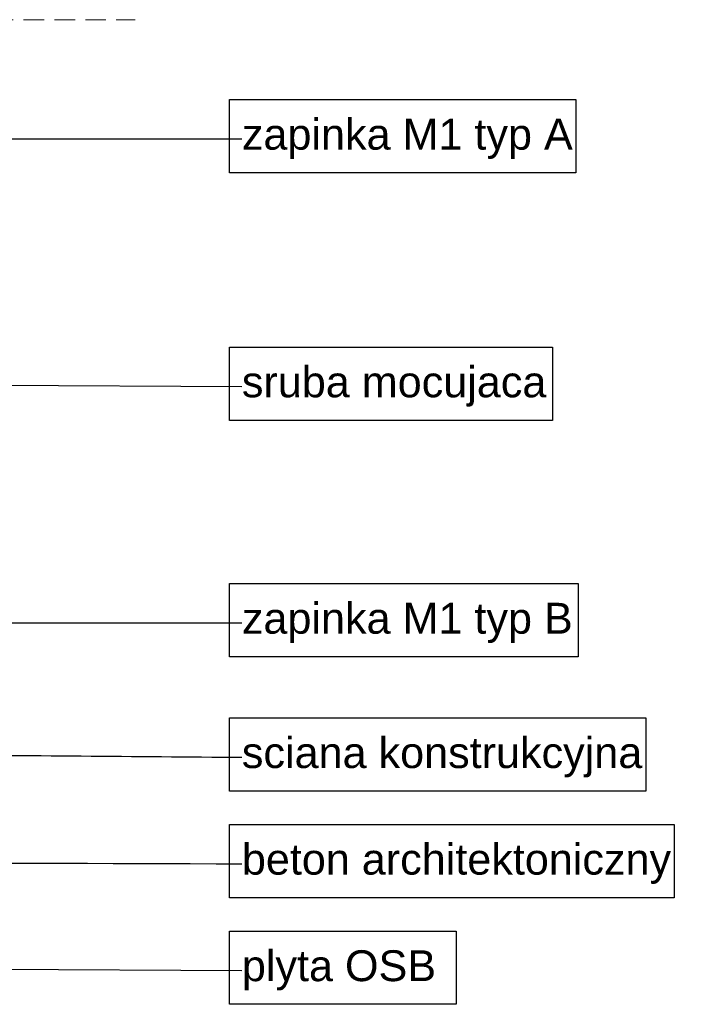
# Model space of a CAD drawing. Header units: millimetres. Extents: x -7814 to 55813, y 465 to 25965.
# Tile 61 of 112: x 49616 to 50273, y 8546 to 9503. Entities that reach past the tile are written whole.
import ezdxf

# ---------------------------------------------------------------- set-up
doc = ezdxf.new("R2010")
doc.units = ezdxf.units.MM
doc.linetypes.add('Hidden Line', pattern=[30.00000000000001, 20, -10.00000000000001])
doc.layers.add('2D Drafting - General2', color=251, linetype='Continuous', lineweight=15)
doc.layers.add('Annotation - Label5', color=161, linetype='Continuous', lineweight=25)
doc.styles.add('GENERATED_STYLE_1', font='arial.ttf')
doc.styles.get("Standard").update_dxf_attribs({"font": 'arial.ttf'})
doc.dimstyles.new('GENERATED_STYLE__19', dxfattribs={"dimtxt": 0.18, "dimasz": 91.2, "dimexe": 0.18, "dimexo": 0.0625, "dimgap": 0.09, "dimtad": 0, "dimtih": 1, "dimtoh": 1, "dimdec": 4, "dimzin": 0, "dimdsep": 46, "dimtxsty": 'Standard', "dimcen": 0.09, "dimadec": 0, "dimazin": 0, "dimtfac": 1, "dimtdec": 4, "dimtmove": 0, "dimatfit": 3, "dimldrblk": 'ARROWHEAD_5', "dimfxl": 0, "dimtolj": 1, "dimtzin": 0, "dimarcsym": 0})

# ---------------------------------------------------------------- blocks, each defined once
blk = doc.blocks.new('ARROWHEAD_5')
at = {"color": 0, "linetype": 'Continuous', "lineweight": 0}
blk.add_line((0, 0), (-1, 0), dxfattribs=at)
blk.add_solid([(-1, 0.2679), (0, 0), (-1, -0.2679), (-1, 0.2679)], dxfattribs=at)

msp = doc.modelspace()

# ---------------------------------------------------------------- linework, layer by layer
at = {"layer": '2D Drafting - General2', "linetype": 'Hidden Line'}
msp.add_line((48749.80156848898, 9502.673907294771), (49728.03331693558, 9502.673907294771), dxfattribs=at)
at = {"layer": 'Annotation - Label5', "linetype": 'Continuous', "flags": 128}
for points in [[(49819.83539655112, 9425.059509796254), (50156.24739655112, 9425.059509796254), (50156.24739655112, 9353.916509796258), (49819.83539655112, 9353.916509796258)], [(49819.83539655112, 9184.459182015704), (50133.48139655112, 9184.459182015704), (50133.48139655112, 9113.3161820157), (49819.83539655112, 9113.3161820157)], [(49819.83539655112, 8954.768467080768), (50158.44139655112, 8954.768467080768), (50158.44139655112, 8883.625467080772), (49819.83539655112, 8883.625467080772)], [(49819.83539655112, 8824.21372358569), (50224.27039655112, 8824.21372358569), (50224.27039655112, 8753.070723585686), (49819.83539655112, 8753.070723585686)], [(49819.83539655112, 8720.686518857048), (50251.69839655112, 8720.686518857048), (50251.69839655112, 8649.543518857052), (49819.83539655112, 8649.543518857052)], [(49819.83539655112, 8617.159349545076), (50039.95039655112, 8617.159349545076), (50039.95039655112, 8546.01634954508), (49819.83539655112, 8546.01634954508)]]:
    msp.add_lwpolyline(points, close=True, dxfattribs=at)

# ---------------------------------------------------------------- texts
at = {"layer": 'Annotation - Label5', "linetype": 'Continuous', "attachment_point": 4, "style": 'GENERATED_STYLE_1'}
for s, insert, char_height, width in [('{zapinka M1 typ A}', (49831.83539655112, 9386.88236693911), 30, 454.9996249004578), ('{sruba mocujaca}', (49831.83539655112, 9146.282039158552), 30, 452.860653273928), ('{zapinka M1 typ B}', (49831.83539655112, 8916.591324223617), 30, 489.2303390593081), ('{sciana konstrukcyjna}', (49831.83539655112, 8786.036580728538), 30, 609.0342545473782), ('{beton architektoniczny}', (49831.83539655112, 8682.509375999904), 30, 632.5672433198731), ('{plyta OSB }', (49831.83539655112, 8578.982206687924), 30.00000000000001, 196.115)]:
    msp.add_mtext(s, dxfattribs=dict(at, insert=insert, char_height=char_height, width=width))

# ---------------------------------------------------------------- leaders
at = {"layer": 'Annotation - Label5', "linetype": 'Continuous', "annotation_type": 0, "has_hookline": 1, "hookline_direction": 0}
for points, text_width in [([(49222.8859418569, 9298.194178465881), (49340.91480442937, 9386.88236693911), (49831.74539655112, 9386.88236693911)], 320.7094133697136), ([(49347.47198386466, 9148.887682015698), (49831.74539655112, 9146.282039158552)], 292.7762619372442), ([(49192.8859416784, 9012.441919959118), (49273.99186137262, 8916.591324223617), (49831.74539655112, 8916.591324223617)], 318.4174624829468), ([(49347.50182236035, 8581.58784954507), (49831.74539655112, 8578.982206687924)], 183.6834924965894)]:
    msp.add_leader(points, dimstyle='GENERATED_STYLE__19', dxfattribs=dict(at, text_width=text_width))
at = {"layer": 'Annotation - Label5', "linetype": 'Continuous', "path_type": 1, "annotation_type": 0, "has_hookline": 1, "hookline_direction": 0}
for points, text_width in [([(49519.75257296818, 8788.642223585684), (49831.74539655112, 8786.036580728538)], 385.9481582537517), ([(49031.69575067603, 8685.11501885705), (49831.74539655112, 8682.509375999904)], 413.9017735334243)]:
    msp.add_leader(points, dimstyle='GENERATED_STYLE__19', dxfattribs=dict(at, text_width=text_width))

doc.saveas('drawing.dxf')
